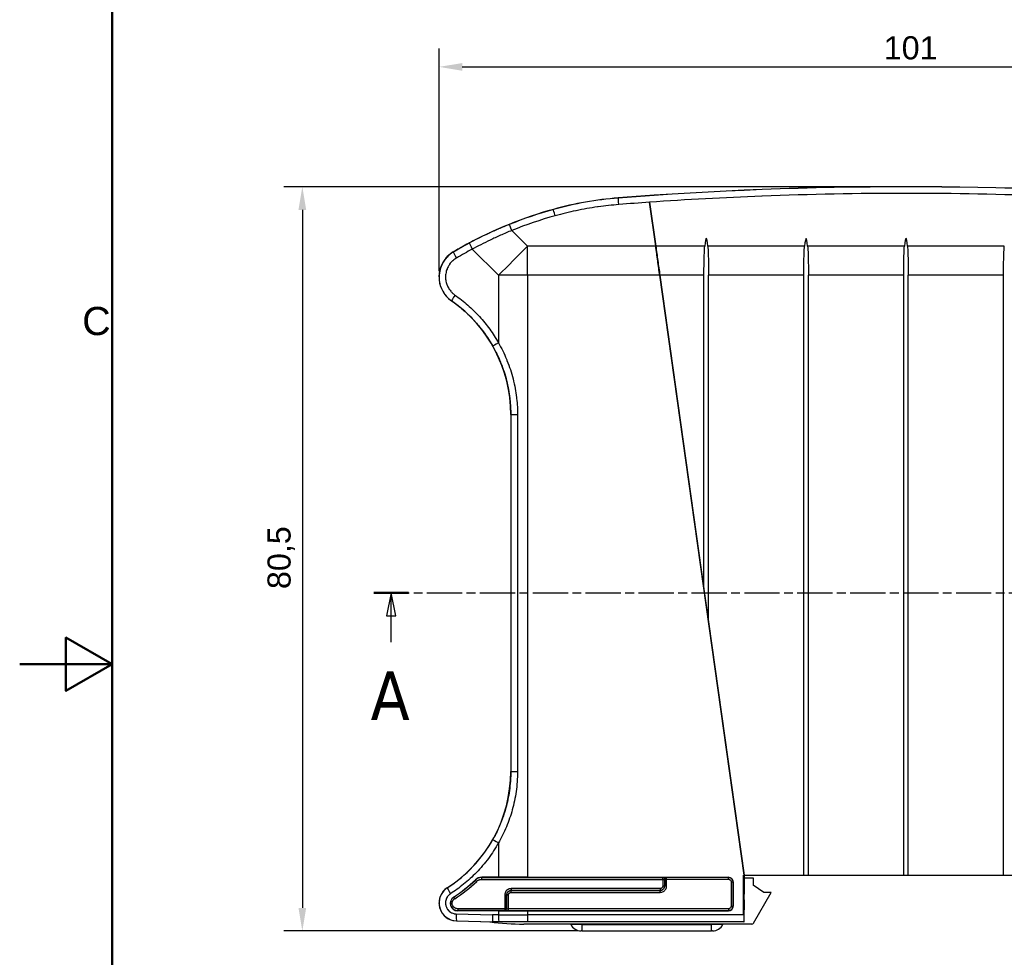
# Model space of a CAD drawing. Header units: millimetres. Extents: x 0 to 420, y 0 to 297.
# Tile 3 of 13: x 0 to 106, y 117 to 218. Entities that reach past the tile are written whole.
import ezdxf

# ---------------------------------------------------------------- set-up
doc = ezdxf.new("R2010")
doc.units = ezdxf.units.MM
doc.linetypes.add('CHAIN', pattern=[0.3543, 0.2362, -0.0295, 0.0591, -0.0295])
doc.linetypes.add('LONG_DASH_DOTTED', pattern=[0.3001, 0.2362, -0.0295, 0.0049, -0.0295])
doc.layers.get('0').update_dxf_attribs({"lineweight": 25})
for name, color, linetype, lineweight in [('Bordo_0', 7, 'Continuous', 50), ('Bordo_2', 7, 'Continuous', 50), ('Quote(ISO)', 7, 'Continuous', 25), ('Spigoli tangenti visibili(ISO)', 7, 'Continuous', 25)]:
    doc.layers.add(name, color=color, linetype=linetype, lineweight=lineweight)
doc.layers.add('Linee di vista in sezione(ISO)', color=98, linetype='LONG_DASH_DOTTED', lineweight=25, true_color=0x004000)
doc.layers.add('Spigoli visibili(ISO)', color=176, linetype='Continuous', lineweight=25, true_color=0x000080)
doc.styles.add('Bordo_1', font='arial.ttf')
doc.styles.add('Etichetta testo (ISO)', font='tahoma.ttf')
doc.styles.add('Federico-Quote', font='arial.ttf')
doc.dimstyles.new('X.XXX', dxfattribs={"dimtxt": 2.5, "dimasz": 2.5, "dimexe": 2, "dimexo": 0.5, "dimgap": 0.762, "dimtad": 1, "dimdec": 1, "dimrnd": 1e-08, "dimtxsty": 'Federico-Quote', "dimcen": 0.09, "dimdle": 10, "dimclrd": 7, "dimclre": 7, "dimclrt": 7, "dimazin": 2, "dimtfac": 1, "dimtmove": 0, "dimatfit": 3, "dimfxl": 1, "dimtolj": 1, "dimlwd": 25, "dimlwe": 25, "dimarcsym": 0})

# ---------------------------------------------------------------- blocks, each defined once
blk = doc.blocks.new('Bordi Bordo di default')
at = {"layer": 'Bordo_0', "flags": 128}
for points in [[(10, 10), (10, 287), (410, 287), (410, 10), (10, 10)], [(0, 148.5), (10, 148.5), (5, 151.39), (5, 145.61), (10, 148.5)]]:
    blk.add_lwpolyline(points, dxfattribs=at)
at = {"layer": 'Bordo_2', "insert": (6.76, 184.05), "char_height": 3.05, "attachment_point": 7, "style": 'Bordo_1'}
blk.add_mtext('C', dxfattribs=at)
blk = doc.blocks.new('SezioneConv2d0')
at = {"layer": 'Linee di vista in sezione(ISO)', "linetype": 'CHAIN', "ltscale": 16.152435}
blk.add_line((38.32, 156.22), (156.5, 156.22), dxfattribs=at)
at = {"layer": 'Linee di vista in sezione(ISO)', "linetype": 'Continuous', "lineweight": 50}
blk.add_line((38.32, 156.22), (42.05, 156.22), dxfattribs=at)
at = {"layer": 'Linee di vista in sezione(ISO)', "linetype": 'Continuous'}
for p, q in [((40.18, 156.22), (39.68, 153.72)), ((40.18, 153.72), (40.18, 156.22)), ((40.68, 153.72), (40.18, 156.22)), ((39.68, 153.72), (40.68, 153.72)), ((40.18, 150.88), (40.18, 153.72))]:
    blk.add_line(p, q, dxfattribs=at)
at = {"layer": 'Linee di vista in sezione(ISO)', "linetype": 'Continuous', "flags": 128}
blk.add_lwpolyline([(40.68, 153.72), (40.18, 156.22), (39.68, 153.72), (40.68, 153.72)], dxfattribs=at)
at = {"layer": 'Linee di vista in sezione(ISO)'}
blk.add_solid([(40.68, 153.72), (40.18, 156.22), (39.68, 153.72), (40.68, 153.72)], dxfattribs=at)
at = {"layer": 'Linee di vista in sezione(ISO)', "insert": (37.95, 142.47), "char_height": 5.25, "attachment_point": 7, "style": 'Etichetta testo (ISO)'}
blk.add_mtext('A', dxfattribs=at)
blk = doc.blocks.new('*D8')
at = {"layer": 'Defpoints', "color": 0, "linetype": 'Continuous', "transparency": 16777216}
for p in [(95.86, 200.13), (30.57, 119.66), (60.83, 119.66)]:
    blk.add_point(p, dxfattribs=at)
at = {"layer": 'Quote(ISO)', "color": 7, "linetype": 'Continuous', "lineweight": 25, "transparency": 16777216}
for p, q in [((95.36, 200.13), (28.57, 200.13)), ((30.57, 197.63), (30.57, 122.16)), ((60.33, 119.66), (28.57, 119.66))]:
    blk.add_line(p, q, dxfattribs=at)
at = {"layer": 'Quote(ISO)', "color": 7, "linetype": 'Continuous', "transparency": 16777216}
for points in [[(30.15, 197.63), (30.99, 197.63), (30.57, 200.13)], [(30.15, 122.16), (30.99, 122.16), (30.57, 119.66)]]:
    blk.add_solid(points, dxfattribs=at)
at = {"layer": 'Quote(ISO)', "color": 7, "linetype": 'Continuous', "lineweight": 25, "transparency": 16777216, "insert": (26.8, 156.63), "char_height": 2.5, "attachment_point": 1, "rotation": 90, "style": 'Federico-Quote'}
blk.add_mtext('\\A1;80,5', dxfattribs=at)
blk = doc.blocks.new('*D9')
at = {"layer": 'Defpoints', "color": 0, "linetype": 'Continuous', "transparency": 16777216}
for p in [(146.35, 213.1), (45.36, 190.5), (146.35, 190.49)]:
    blk.add_point(p, dxfattribs=at)
at = {"layer": 'Quote(ISO)', "color": 7, "linetype": 'Continuous', "lineweight": 25, "transparency": 16777216}
for p, q in [((45.36, 191), (45.36, 215.1)), ((146.35, 190.99), (146.35, 215.1)), ((47.86, 213.1), (143.85, 213.1))]:
    blk.add_line(p, q, dxfattribs=at)
at = {"layer": 'Quote(ISO)', "color": 7, "linetype": 'Continuous', "transparency": 16777216}
for points in [[(47.86, 213.51), (47.86, 212.68), (45.36, 213.1)], [(143.85, 213.51), (143.85, 212.68), (146.35, 213.1)]]:
    blk.add_solid(points, dxfattribs=at)
at = {"layer": 'Quote(ISO)', "color": 7, "linetype": 'Continuous', "lineweight": 25, "transparency": 16777216, "insert": (93.45, 216.41), "char_height": 2.5, "attachment_point": 1, "style": 'Federico-Quote'}
blk.add_mtext('\\A1;101', dxfattribs=at)

msp = doc.modelspace()

# ---------------------------------------------------------------- linework, layer by layer
at = {"layer": 'Spigoli tangenti visibili(ISO)'}
for p, q in [((64.74, 198.91), (64.74, 198.93)), ((57.72, 197.68), (57.72, 197.69)), ((53.24, 195.41), (54.93, 193.71)), ((46.9, 193.08), (46.9, 193.08)), ((48.95, 193.39), (51.78, 190.56)), ((68.79, 193.71), (54.93, 193.71)), ((54.93, 190.56), (54.93, 193.71)), ((74.09, 193.71), (68.8, 193.71)), ((84.89, 193.71), (74.42, 193.71)), ((95.69, 193.71), (85.22, 193.71)), ((106.49, 193.71), (96.02, 193.71)), ((54.93, 190.56), (51.78, 190.56)), ((51.78, 190.56), (51.78, 183.25)), ((69.23, 190.56), (54.93, 190.56)), ((54.93, 190.56), (54.93, 125.46)), ((69.23, 190.56), (69.24, 190.56)), ((69.23, 190.56), (69.23, 190.56)), ((74.01, 190.56), (69.24, 190.56)), ((84.81, 190.56), (74.51, 190.56)), ((95.61, 190.56), (85.31, 190.56)), ((106.41, 190.56), (96.11, 190.56)), ((46.7, 187.81), (46.7, 187.81)), ((53.11, 175.51), (53.85, 175.51)), ((53.11, 175.51), (53.11, 136.92)), ((53.11, 175.51), (53.11, 175.51)), ((53.85, 175.51), (53.85, 136.92)), ((53.11, 136.92), (53.11, 136.92)), ((53.11, 136.92), (53.85, 136.92)), ((51.78, 129.18), (51.78, 125.46)), ((49.28, 125.18), (49.28, 125.17)), ((49.42, 125.02), (49.28, 125.17)), ((49.97, 125.46), (49.97, 125.44)), ((49.97, 125.44), (69.56, 125.44)), ((49.97, 125.24), (49.97, 125.44)), ((49.97, 125.24), (69.56, 125.24)), ((69.56, 125.44), (69.56, 125.45)), ((69.56, 125.24), (69.56, 125.44)), ((69.56, 125.24), (69.56, 124.54)), ((69.56, 125.24), (69.76, 125.24)), ((69.76, 125.24), (69.76, 125.25)), ((69.76, 124.53), (69.76, 125.25)), ((69.76, 125.24), (69.76, 124.54)), ((69.96, 125.46), (76.65, 125.46)), ((69.96, 125.26), (69.96, 125.46)), ((69.96, 124.53), (69.96, 125.26)), ((69.96, 125.26), (76.65, 125.26)), ((76.66, 125.46), (76.65, 125.46)), ((76.65, 125.26), (76.65, 125.46)), ((76.95, 124.96), (76.95, 122.35)), ((76.95, 124.96), (77.15, 124.96)), ((77.16, 124.97), (77.15, 124.96)), ((77.15, 124.96), (77.15, 122.35)), ((46.25, 124.32), (46.25, 124.32)), ((52.46, 123.54), (52.46, 122.06)), ((52.46, 123.54), (52.66, 123.54)), ((52.66, 123.54), (52.66, 122.06)), ((52.66, 123.54), (52.66, 123.53)), ((52.66, 122.06), (52.66, 123.53)), ((52.86, 123.53), (52.66, 123.53)), ((52.86, 122.05), (52.86, 123.53)), ((69.26, 124.24), (53.16, 124.24)), ((53.16, 124.24), (53.16, 124.04)), ((69.26, 124.04), (53.16, 124.04)), ((53.16, 124.04), (53.16, 124.03)), ((53.16, 124.03), (69.26, 124.03)), ((53.16, 123.83), (53.16, 124.03)), ((53.16, 123.83), (69.26, 123.83)), ((69.26, 124.24), (69.26, 124.04)), ((69.26, 124.03), (69.26, 124.04)), ((69.26, 123.83), (69.26, 124.03)), ((69.56, 124.54), (69.76, 124.54)), ((69.76, 124.53), (69.76, 124.54)), ((69.96, 124.53), (69.76, 124.53)), ((46.93, 123.33), (46.94, 123.32)), ((47.05, 123.15), (46.94, 123.32)), ((47.22, 121.5), (51.13, 121.4)), ((52.46, 122.06), (47.37, 122.06)), ((47.37, 122.06), (47.37, 121.86)), ((52.46, 121.86), (47.37, 121.86)), ((47.37, 121.85), (47.37, 121.86)), ((51.78, 121.84), (51.78, 121.4)), ((52.46, 122.06), (52.46, 121.86)), ((52.46, 122.06), (52.66, 122.06)), ((52.46, 121.86), (52.46, 121.86)), ((52.66, 122.06), (52.66, 122.06)), ((76.65, 122.05), (52.86, 122.05)), ((76.65, 121.85), (52.86, 121.85)), ((54.93, 121.84), (54.93, 121.4)), ((76.65, 122.05), (76.65, 121.85)), ((76.66, 121.84), (76.65, 121.85)), ((76.95, 122.35), (77.15, 122.35)), ((77.16, 122.34), (77.15, 122.35)), ((47.25, 120.75), (51.17, 120.65)), ((47.25, 120.75), (47.25, 120.74)), ((47.25, 120.74), (51.17, 120.64)), ((47.25, 120.74), (47.25, 120.74)), ((51.78, 121.4), (51.13, 121.4)), ((51.83, 120.65), (51.17, 120.65)), ((51.78, 121.4), (54.93, 121.4)), ((78.3, 121.4), (54.93, 121.4)), ((54.93, 121.4), (54.93, 120.65)), ((78.33, 120.65), (54.93, 120.65)), ((60.83, 120.35), (59.61, 120.35)), ((60.83, 120.35), (60.83, 120.41)), ((60.83, 120.35), (74.83, 120.35)), ((60.83, 119.66), (60.83, 120.35)), ((74.83, 120.41), (74.83, 120.35)), ((76.05, 120.35), (74.83, 120.35)), ((74.83, 119.66), (74.83, 120.35))]:
    msp.add_line(p, q, dxfattribs=at)
for centre, radius, start, end in [((38.11, 136.92), 16.22, 302.9862, 313.5657), ((38.11, 136.92), 16.42, 302.9862, 313.5657), ((47.3, 122.69), 1.95, 122.8651, 268.5), ((47.37, 122.65), 0.791, 122.9862, 270)]:
    msp.add_arc(centre, radius, start, end, dxfattribs=at)
for centre, major_axis, ratio, start_param, end_param in [((95.86, -198.09), (-398.99, 0), 0.99806, 4.634329, 4.790449), ((67.62, 162.19), (-36.9, 0), 0.99813, 4.790447, 4.983885), ((64.8, 198.17), (-0.058, 0.748), 0.004864, 4.774619, 6.274459), ((69.76, 154.5), (-44.9, 0), 0.998117, 4.983888, 5.096087), ((57.92, 196.95), (-0.201, 0.723), 0.016729, 4.772527, 6.274457), ((53.24, 195.36), (-0.28, 0.696), 0.023353, 4.770279, 6.274456), ((69.76, 154.55), (-44.15, 0), 0.998053, 4.983905, 5.096112), ((69.72, 154.22), (0, -45.08), 0.998117, 3.628828, 3.67331), ((49, 193.39), (-0.352, 0.662), 0.05512, 0.00874, 1.541544), ((47.28, 192.43), (-0.381, 0.646), 0.053767, 0.008738, 1.539091), ((69.67, 154.22), (0, -44.33), 0.998053, 3.628806, 3.673287), ((54.93, 190.56), (-35.71, -35.71), 0.044151, 4.668267, 4.756511), ((68.79, 193.71), (-0.0049, -0.00069), 0.062381, 0, 1.570796), ((68.79, 193.71), (-0.0049, -0.00069), 0.062381, 1.570796, 3.131733), ((47.13, 188.42), (-0.429, -0.615), 0.051183, 4.748094, 6.274447), ((51.83, 183.25), (-0.653, -0.369), 0.030706, 4.766724, 6.274455), ((38.11, 136.92), (-10.92, -10.28), 0.999999, 1.388901, 1.872735), ((51.83, 129.18), (-0.653, 0.369), 0.030705, 0.008732, 1.516462), ((49.97, 124.44), (0.929, 0.371), 0.999993, 1.190635, 1.950958), ((69.56, 125.25), (-0.141, 0.141), 0.999695, 3.927166, 5.497663), ((69.56, 125.24), (0.141, -0.141), 0.999695, 0.78555, 2.356042), ((69.96, 125.25), (0.2, 0), 0.034909, 1.571278, 3.124107), ((47.3, 122.69), (-0.59, 1.85), 0.99999, 0.266096, 2.808493), ((46.65, 123.69), (-0.407, 0.63), 0.05244, 0.008737, 1.536928), ((69.26, 124.53), (0.353, 0.353), 0.999951, 3.926721, 5.498057), ((47.27, 121.5), (-0.019, -0.75), 0.062358, 4.713988, 6.274442), ((52.46, 122.06), (-0.141, -0.141), 0.999695, 0.78555, 2.356042), ((52.46, 122.06), (-0.141, -0.141), 0.999695, 0.78555, 2.356042), ((52.86, 122.06), (-0.2, 0), 0.034887, 0.017142, 1.570499), ((52.86, 122.05), (0, -0.2), 0.00001, 0.017401, 1.570796), ((51.83, 121.4), (0, -0.75), 0.062378, 4.712355, 6.274442), ((54.93, 120.21), (-49.75, 0), 0.008727, 4.712389, 4.77481)]:
    msp.add_ellipse(centre, major_axis=major_axis, ratio=ratio, start_param=start_param, end_param=end_param, dxfattribs=at)
for points, knots in [([(123.58, 198.46), (119.56, 198.74), (115.54, 198.96), (111.52, 199.12), (111.48, 199.12), (111.44, 199.12), (111.4, 199.12), (106.23, 199.32), (101.06, 199.42), (95.89, 199.42), (95.88, 199.42), (95.87, 199.42), (95.86, 199.42), (90.67, 199.42), (85.49, 199.32), (80.31, 199.12), (80.29, 199.12), (80.27, 199.12), (80.25, 199.12), (76.21, 198.96), (72.17, 198.74), (68.13, 198.46)], [0.0536852, 0.0536852, 0.0536852, 0.0536852, 0.247988, 0.247988, 0.247988, 0.25, 0.25, 0.25, 0.4994813, 0.4994813, 0.4994813, 0.5, 0.5, 0.5, 0.75, 0.75, 0.75, 0.7509743, 0.7509743, 0.7509743, 0.9463192, 0.9463192, 0.9463192, 0.9463192]), ([(64.8, 198.21), (64.06, 198.15), (63.31, 198.07), (62.58, 197.97), (62.54, 197.97), (62.51, 197.96), (62.48, 197.96), (61.71, 197.85), (60.95, 197.71), (60.19, 197.55), (60.18, 197.55), (60.17, 197.55), (60.16, 197.55), (59.41, 197.39), (58.66, 197.21), (57.92, 197)], [0, 0, 0, 0, 0.320135, 0.320135, 0.320135, 0.333333, 0.333333, 0.333333, 0.666667, 0.666667, 0.666667, 0.670816, 0.670816, 0.670816, 1, 1, 1, 1]), ([(52.96, 196.06), (52.55, 195.9), (52.16, 195.73), (51.79, 195.57), (51.76, 195.56), (51.74, 195.55), (51.72, 195.54), (51.33, 195.37), (50.95, 195.2), (50.59, 195.03), (50.59, 195.03), (50.58, 195.02), (50.58, 195.02), (50.22, 194.86), (49.89, 194.69), (49.57, 194.53), (49.54, 194.52), (49.51, 194.5), (49.49, 194.49), (49.19, 194.34), (48.91, 194.2), (48.65, 194.06)], [0, 0, 0, 0, 0.236279, 0.236279, 0.236279, 0.25, 0.25, 0.25, 0.5, 0.5, 0.5, 0.503999, 0.503999, 0.503999, 0.75, 0.75, 0.75, 0.771718, 0.771718, 0.771718, 1, 1, 1, 1]), ([(53.24, 195.41), (52.81, 195.24), (52.4, 195.06), (52.01, 194.89), (51.62, 194.71), (51.24, 194.54), (50.89, 194.37), (50.53, 194.2), (50.19, 194.04), (49.87, 193.87), (49.55, 193.71), (49.24, 193.55), (48.95, 193.39)], [0, 0, 0, 0, 0.25, 0.25, 0.25, 0.5, 0.5, 0.5, 0.75, 0.75, 0.75, 1, 1, 1, 1]), ([(46.9, 193.08), (46.7, 192.96), (46.33, 192.68), (45.87, 192.15), (45.55, 191.52), (45.37, 190.85), (45.34, 190.15), (45.47, 189.46), (45.75, 188.82), (46.16, 188.25), (46.51, 187.94), (46.7, 187.81)], [0, 0, 0, 0, 0.1111111, 0.2222222, 0.3333333, 0.4444444, 0.5555556, 0.6666667, 0.7777778, 0.8888889, 0.9999897, 0.9999897, 0.9999897, 0.9999897]), ([(47.23, 192.43), (47.11, 192.36), (46.99, 192.27), (46.88, 192.17), (46.85, 192.15), (46.83, 192.13), (46.81, 192.12), (46.7, 192.01), (46.59, 191.89), (46.5, 191.76), (46.49, 191.74), (46.48, 191.73), (46.47, 191.71), (46.37, 191.57), (46.3, 191.42), (46.23, 191.26), (46.23, 191.26), (46.23, 191.25), (46.22, 191.24), (46.16, 191.08), (46.11, 190.91), (46.09, 190.73), (46.06, 190.56), (46.05, 190.38), (46.07, 190.2), (46.07, 190.19), (46.07, 190.18), (46.07, 190.16), (46.09, 190), (46.12, 189.84), (46.16, 189.68), (46.17, 189.66), (46.18, 189.64), (46.19, 189.62), (46.23, 189.47), (46.3, 189.33), (46.37, 189.2), (46.39, 189.17), (46.41, 189.14), (46.43, 189.11), (46.5, 188.99), (46.59, 188.88), (46.68, 188.77), (46.71, 188.74), (46.75, 188.71), (46.78, 188.67), (46.87, 188.58), (46.97, 188.5), (47.08, 188.42)], [0, 0, 0, 0, 0.093397, 0.093397, 0.093397, 0.111111, 0.111111, 0.111111, 0.211151, 0.211151, 0.211151, 0.222222, 0.222222, 0.222222, 0.32872, 0.32872, 0.32872, 0.333333, 0.333333, 0.333333, 0.444444, 0.444444, 0.444444, 0.555556, 0.555556, 0.555556, 0.563874, 0.563874, 0.563874, 0.666667, 0.666667, 0.666667, 0.681482, 0.681482, 0.681482, 0.777778, 0.777778, 0.777778, 0.799051, 0.799051, 0.799051, 0.888889, 0.888889, 0.888889, 0.916946, 0.916946, 0.916946, 1, 1, 1, 1]), ([(46.7, 187.81), (47.15, 187.5), (47.58, 187.16), (47.99, 186.8), (48, 186.79), (48.01, 186.78), (48.02, 186.77), (48.44, 186.4), (48.84, 186.01), (49.21, 185.6), (49.23, 185.58), (49.25, 185.56), (49.27, 185.54), (49.62, 185.14), (49.96, 184.72), (50.27, 184.29), (50.31, 184.24), (50.35, 184.18), (50.39, 184.13), (50.67, 183.73), (50.93, 183.31), (51.18, 182.88)], [0, 0, 0, 0, 0.244645, 0.244645, 0.244645, 0.25, 0.25, 0.25, 0.5, 0.5, 0.5, 0.512236, 0.512236, 0.512236, 0.75, 0.75, 0.75, 0.779841, 0.779841, 0.779841, 1, 1, 1, 1]), ([(47.08, 188.42), (47.56, 188.09), (48.48, 187.36), (49.75, 186.12), (50.86, 184.75), (51.49, 183.76), (51.78, 183.25)], [0, 0, 0, 0, 0.25, 0.5, 0.75, 1, 1, 1, 1]), ([(51.78, 183.25), (52.11, 182.68), (52.4, 182.1), (52.65, 181.49), (52.67, 181.45), (52.69, 181.4), (52.7, 181.35), (52.97, 180.7), (53.19, 180.02), (53.36, 179.35), (53.54, 178.67), (53.66, 177.99), (53.74, 177.35), (53.74, 177.31), (53.75, 177.27), (53.75, 177.23), (53.82, 176.63), (53.85, 176.06), (53.85, 175.51)], [0, 0, 0, 0, 0.232378, 0.232378, 0.232378, 0.25, 0.25, 0.25, 0.499128, 0.499128, 0.499128, 0.75, 0.75, 0.75, 0.765858, 0.765858, 0.765858, 1, 1, 1, 1]), ([(51.18, 182.88), (51.48, 182.34), (51.75, 181.78), (51.99, 181.21), (52.01, 181.16), (52.02, 181.12), (52.04, 181.07), (52.29, 180.45), (52.5, 179.81), (52.66, 179.17), (52.82, 178.52), (52.94, 177.88), (53.01, 177.26), (53.01, 177.22), (53.02, 177.19), (53.02, 177.15), (53.09, 176.58), (53.11, 176.03), (53.11, 175.51)], [0, 0, 0, 0, 0.2322646, 0.2322646, 0.2322646, 0.25, 0.25, 0.25, 0.4991238, 0.4991238, 0.4991238, 0.75, 0.75, 0.75, 0.7659608, 0.7659608, 0.7659608, 1, 1, 1, 1]), ([(53.11, 136.92), (53.11, 136.58), (53.1, 136.25), (53.08, 135.92), (53.08, 135.9), (53.07, 135.87), (53.07, 135.84), (53.05, 135.5), (53.01, 135.17), (52.97, 134.85), (52.97, 134.85), (52.97, 134.84), (52.97, 134.83), (52.92, 134.5), (52.86, 134.19), (52.8, 133.88), (52.8, 133.87), (52.8, 133.86), (52.79, 133.85), (52.73, 133.55), (52.66, 133.25), (52.58, 132.97), (52.57, 132.94), (52.57, 132.91), (52.56, 132.88), (52.48, 132.61), (52.4, 132.35), (52.31, 132.08), (52.29, 132.04), (52.28, 131.99), (52.26, 131.95), (52.18, 131.7), (52.08, 131.45), (51.98, 131.2), (51.96, 131.14), (51.93, 131.09), (51.91, 131.03), (51.81, 130.8), (51.7, 130.57), (51.59, 130.35), (51.56, 130.27), (51.52, 130.2), (51.49, 130.13), (51.39, 129.93), (51.28, 129.74), (51.18, 129.55)], [0, 0, 0, 0, 0.114996, 0.114996, 0.114996, 0.125, 0.125, 0.125, 0.247112, 0.247112, 0.247112, 0.25, 0.25, 0.25, 0.375, 0.375, 0.375, 0.379261, 0.379261, 0.379261, 0.5, 0.5, 0.5, 0.511409, 0.511409, 0.511409, 0.625, 0.625, 0.625, 0.643492, 0.643492, 0.643492, 0.75, 0.75, 0.75, 0.775427, 0.775427, 0.775427, 0.875, 0.875, 0.875, 0.907886, 0.907886, 0.907886, 1, 1, 1, 1]), ([(53.85, 136.92), (53.85, 136.53), (53.83, 136.15), (53.8, 135.79), (53.78, 135.42), (53.74, 135.07), (53.69, 134.73), (53.64, 134.38), (53.58, 134.05), (53.51, 133.73), (53.44, 133.4), (53.37, 133.08), (53.28, 132.77), (53.19, 132.45), (53.1, 132.15), (52.99, 131.84), (52.88, 131.53), (52.77, 131.22), (52.64, 130.92), (52.51, 130.61), (52.37, 130.31), (52.23, 130.02), (52.08, 129.73), (51.94, 129.45), (51.78, 129.18)], [0, 0, 0, 0, 0.125, 0.125, 0.125, 0.25, 0.25, 0.25, 0.375, 0.375, 0.375, 0.5, 0.5, 0.5, 0.625, 0.625, 0.625, 0.75, 0.75, 0.75, 0.875, 0.875, 0.875, 1, 1, 1, 1]), ([(51.78, 129.18), (51.45, 128.6), (50.73, 127.49), (49.43, 125.95), (48, 124.66), (47.07, 123.99), (46.61, 123.69)], [0, 0, 0, 0, 0.25, 0.5, 0.75, 1, 1, 1, 1]), ([(49.42, 125.02), (49.44, 125.04), (49.46, 125.06), (49.48, 125.08), (49.49, 125.08), (49.5, 125.09), (49.51, 125.1), (49.53, 125.11), (49.56, 125.13), (49.58, 125.14), (49.59, 125.15), (49.6, 125.15), (49.61, 125.16), (49.64, 125.17), (49.67, 125.18), (49.7, 125.2), (49.71, 125.2), (49.72, 125.2), (49.73, 125.21), (49.76, 125.22), (49.79, 125.22), (49.82, 125.23), (49.83, 125.23), (49.84, 125.23), (49.86, 125.24), (49.88, 125.24), (49.91, 125.24), (49.94, 125.24), (49.95, 125.24), (49.96, 125.24), (49.97, 125.24)], [0, 0, 0, 0, 0.141968, 0.141968, 0.141968, 0.2, 0.2, 0.2, 0.342911, 0.342911, 0.342911, 0.4, 0.4, 0.4, 0.543228, 0.543228, 0.543228, 0.6, 0.6, 0.6, 0.743413, 0.743413, 0.743413, 0.8, 0.8, 0.8, 0.944735, 0.944735, 0.944735, 1, 1, 1, 1]), ([(76.65, 125.26), (76.65, 125.26), (76.65, 125.26), (76.65, 125.26), (76.68, 125.26), (76.71, 125.25), (76.74, 125.24), (76.74, 125.24), (76.75, 125.24), (76.75, 125.24), (76.78, 125.23), (76.8, 125.22), (76.82, 125.2), (76.83, 125.2), (76.83, 125.19), (76.84, 125.19), (76.86, 125.17), (76.87, 125.15), (76.89, 125.13), (76.89, 125.13), (76.9, 125.12), (76.9, 125.11), (76.91, 125.09), (76.92, 125.07), (76.93, 125.05), (76.93, 125.04), (76.94, 125.03), (76.94, 125.02), (76.94, 125), (76.95, 124.98), (76.95, 124.96)], [0, 0, 0, 0, 0.014355, 0.014355, 0.014355, 0.2, 0.2, 0.2, 0.2254477, 0.2254477, 0.2254477, 0.4, 0.4, 0.4, 0.4357862, 0.4357862, 0.4357862, 0.6, 0.6, 0.6, 0.6462782, 0.6462782, 0.6462782, 0.8, 0.8, 0.8, 0.8575969, 0.8575969, 0.8575969, 1, 1, 1, 1]), ([(46.61, 123.69), (46.56, 123.66), (46.52, 123.63), (46.48, 123.59), (46.45, 123.57), (46.42, 123.54), (46.4, 123.52), (46.35, 123.47), (46.31, 123.42), (46.28, 123.37), (46.26, 123.35), (46.24, 123.32), (46.23, 123.3), (46.19, 123.24), (46.16, 123.18), (46.14, 123.11), (46.13, 123.09), (46.12, 123.07), (46.12, 123.05), (46.09, 122.97), (46.08, 122.9), (46.07, 122.83), (46.07, 122.81), (46.07, 122.79), (46.06, 122.78), (46.06, 122.69), (46.06, 122.61), (46.07, 122.53), (46.07, 122.52), (46.07, 122.51), (46.08, 122.5), (46.09, 122.41), (46.11, 122.33), (46.15, 122.24), (46.18, 122.16), (46.23, 122.07), (46.28, 121.99), (46.29, 121.99), (46.29, 121.99), (46.29, 121.99), (46.34, 121.91), (46.4, 121.85), (46.47, 121.79), (46.48, 121.78), (46.48, 121.78), (46.49, 121.77), (46.56, 121.72), (46.62, 121.67), (46.7, 121.63), (46.71, 121.63), (46.73, 121.62), (46.74, 121.61), (46.81, 121.58), (46.88, 121.55), (46.95, 121.53), (46.98, 121.53), (47, 121.52), (47.02, 121.52), (47.09, 121.51), (47.16, 121.5), (47.22, 121.5)], [0, 0, 0, 0, 0.053561, 0.053561, 0.053561, 0.090909, 0.090909, 0.090909, 0.151681, 0.151681, 0.151681, 0.181818, 0.181818, 0.181818, 0.249312, 0.249312, 0.249312, 0.272727, 0.272727, 0.272727, 0.347019, 0.347019, 0.347019, 0.363636, 0.363636, 0.363636, 0.444689, 0.444689, 0.444689, 0.454545, 0.454545, 0.454545, 0.542335, 0.542335, 0.542335, 0.636364, 0.636364, 0.636364, 0.639958, 0.639958, 0.639958, 0.727273, 0.727273, 0.727273, 0.737611, 0.737611, 0.737611, 0.818182, 0.818182, 0.818182, 0.835243, 0.835243, 0.835243, 0.909091, 0.909091, 0.909091, 0.933186, 0.933186, 0.933186, 1, 1, 1, 1]), ([(53.16, 124.04), (53.16, 124.04), (53.15, 124.04), (53.15, 124.04), (53.1, 124.04), (53.05, 124.03), (53, 124.01), (53, 124.01), (52.99, 124.01), (52.99, 124.01), (52.94, 123.99), (52.9, 123.97), (52.87, 123.94), (52.86, 123.94), (52.85, 123.93), (52.84, 123.92), (52.81, 123.9), (52.78, 123.87), (52.75, 123.83), (52.75, 123.82), (52.74, 123.81), (52.73, 123.8), (52.71, 123.77), (52.7, 123.73), (52.68, 123.69), (52.68, 123.68), (52.67, 123.66), (52.67, 123.65), (52.66, 123.61), (52.66, 123.57), (52.66, 123.54)], [0, 0, 0, 0, 0.0149083, 0.0149083, 0.0149083, 0.2, 0.2, 0.2, 0.2259096, 0.2259096, 0.2259096, 0.4, 0.4, 0.4, 0.4368279, 0.4368279, 0.4368279, 0.6, 0.6, 0.6, 0.6478573, 0.6478573, 0.6478573, 0.8, 0.8, 0.8, 0.8586662, 0.8586662, 0.8586662, 1, 1, 1, 1]), ([(52.86, 123.53), (52.86, 123.54), (52.86, 123.55), (52.87, 123.55), (52.87, 123.58), (52.87, 123.6), (52.88, 123.62), (52.88, 123.64), (52.89, 123.65), (52.89, 123.66), (52.9, 123.68), (52.91, 123.69), (52.92, 123.71), (52.93, 123.72), (52.94, 123.73), (52.95, 123.75), (52.97, 123.76), (52.98, 123.77), (52.99, 123.77), (53.01, 123.79), (53.03, 123.8), (53.05, 123.81), (53.05, 123.81), (53.06, 123.81), (53.07, 123.82), (53.1, 123.83), (53.12, 123.83), (53.15, 123.83), (53.16, 123.83), (53.16, 123.83), (53.16, 123.83)], [0.0000002, 0.0000002, 0.0000002, 0.0000002, 0.0431521, 0.0431521, 0.0431521, 0.2, 0.2, 0.2, 0.2767656, 0.2767656, 0.2767656, 0.4, 0.4, 0.4, 0.5087673, 0.5087673, 0.5087673, 0.6, 0.6, 0.6, 0.7407199, 0.7407199, 0.7407199, 0.8, 0.8, 0.8, 0.9736887, 0.9736887, 0.9736887, 1, 1, 1, 1]), ([(69.56, 124.54), (69.56, 124.53), (69.56, 124.53), (69.56, 124.53), (69.56, 124.5), (69.55, 124.47), (69.54, 124.44), (69.54, 124.44), (69.54, 124.44), (69.54, 124.43), (69.53, 124.41), (69.52, 124.38), (69.5, 124.36), (69.5, 124.36), (69.5, 124.35), (69.49, 124.35), (69.48, 124.33), (69.46, 124.31), (69.44, 124.29), (69.43, 124.29), (69.42, 124.29), (69.42, 124.28), (69.4, 124.27), (69.37, 124.26), (69.35, 124.25), (69.34, 124.25), (69.33, 124.25), (69.33, 124.24), (69.3, 124.24), (69.28, 124.24), (69.26, 124.24)], [0, 0, 0, 0, 0.014355, 0.014355, 0.014355, 0.2, 0.2, 0.2, 0.2254477, 0.2254477, 0.2254477, 0.4, 0.4, 0.4, 0.4357862, 0.4357862, 0.4357862, 0.6, 0.6, 0.6, 0.6462782, 0.6462782, 0.6462782, 0.8, 0.8, 0.8, 0.8575969, 0.8575969, 0.8575969, 1, 1, 1, 1]), ([(47.37, 122.06), (47.35, 122.06), (47.32, 122.06), (47.3, 122.07), (47.27, 122.07), (47.23, 122.08), (47.2, 122.09), (47.18, 122.09), (47.15, 122.1), (47.13, 122.11), (47.1, 122.12), (47.07, 122.14), (47.05, 122.15), (47.02, 122.17), (47, 122.19), (46.98, 122.21), (46.96, 122.22), (46.94, 122.24), (46.92, 122.26), (46.9, 122.29), (46.88, 122.32), (46.86, 122.34), (46.85, 122.36), (46.84, 122.38), (46.83, 122.41), (46.82, 122.44), (46.8, 122.47), (46.79, 122.51), (46.79, 122.53), (46.79, 122.55), (46.78, 122.57), (46.78, 122.61), (46.78, 122.65), (46.78, 122.69), (46.78, 122.7), (46.78, 122.72), (46.78, 122.73), (46.79, 122.78), (46.8, 122.82), (46.81, 122.86), (46.82, 122.87), (46.82, 122.88), (46.83, 122.9), (46.85, 122.94), (46.87, 122.98), (46.9, 123.02), (46.91, 123.02), (46.91, 123.03), (46.92, 123.04), (46.95, 123.08), (46.99, 123.11), (47.03, 123.14), (47.04, 123.14), (47.04, 123.15), (47.05, 123.15)], [0, 0, 0, 0, 0.042713, 0.042713, 0.042713, 0.1111111, 0.1111111, 0.1111111, 0.1617449, 0.1617449, 0.1617449, 0.2222222, 0.2222222, 0.2222222, 0.2797644, 0.2797644, 0.2797644, 0.3333333, 0.3333333, 0.3333333, 0.3979653, 0.3979653, 0.3979653, 0.4444444, 0.4444444, 0.4444444, 0.5161405, 0.5161405, 0.5161405, 0.5555556, 0.5555556, 0.5555556, 0.6342915, 0.6342915, 0.6342915, 0.6666667, 0.6666667, 0.6666667, 0.7524664, 0.7524664, 0.7524664, 0.7777778, 0.7777778, 0.7777778, 0.8704653, 0.8704653, 0.8704653, 0.8888889, 0.8888889, 0.8888889, 0.9889311, 0.9889311, 0.9889311, 1, 1, 1, 1]), ([(76.95, 122.35), (76.95, 122.35), (76.95, 122.34), (76.95, 122.34), (76.95, 122.31), (76.94, 122.28), (76.93, 122.26), (76.93, 122.25), (76.93, 122.25), (76.93, 122.25), (76.92, 122.22), (76.91, 122.2), (76.89, 122.17), (76.89, 122.17), (76.88, 122.16), (76.88, 122.16), (76.86, 122.14), (76.84, 122.12), (76.82, 122.11), (76.82, 122.1), (76.81, 122.1), (76.81, 122.09), (76.78, 122.08), (76.76, 122.07), (76.74, 122.06), (76.73, 122.06), (76.72, 122.06), (76.71, 122.06), (76.69, 122.05), (76.67, 122.05), (76.65, 122.05)], [0, 0, 0, 0, 0.014355, 0.014355, 0.014355, 0.2, 0.2, 0.2, 0.2254477, 0.2254477, 0.2254477, 0.4, 0.4, 0.4, 0.4357862, 0.4357862, 0.4357862, 0.6, 0.6, 0.6, 0.6462782, 0.6462782, 0.6462782, 0.8, 0.8, 0.8, 0.8575969, 0.8575969, 0.8575969, 1, 1, 1, 1])]:
    msp.add_open_spline(points, degree=3, knots=knots, dxfattribs=at)
for points in [[(68.12, 198.46), (67.01, 198.38), (65.91, 198.3), (64.8, 198.21)], [(69.23, 190.56), (69.09, 191.61), (68.94, 192.66), (68.79, 193.71)], [(69.56, 125.45), (69.57, 125.45), (69.58, 125.45), (69.64, 125.45), (69.73, 125.45), (69.84, 125.46), (69.92, 125.46), (69.96, 125.46)], [(76.65, 125.46), (76.7, 125.46), (76.8, 125.44), (76.95, 125.37), (77.06, 125.25), (77.13, 125.11), (77.15, 125.01), (77.15, 124.96)], [(53.16, 124.24), (53.08, 124.24), (52.94, 124.21), (52.74, 124.11), (52.58, 123.96), (52.48, 123.76), (52.46, 123.61), (52.46, 123.54)], [(52.66, 123.53), (52.66, 123.58), (52.68, 123.69), (52.75, 123.83), (52.87, 123.94), (53.01, 124.02), (53.11, 124.03), (53.16, 124.03)], [(69.76, 124.54), (69.76, 124.48), (69.74, 124.38), (69.67, 124.24), (69.56, 124.13), (69.42, 124.05), (69.31, 124.04), (69.26, 124.04)], [(69.26, 123.83), (69.33, 123.83), (69.45, 123.85), (69.62, 123.92), (69.76, 124.03), (69.88, 124.18), (69.95, 124.35), (69.96, 124.47), (69.96, 124.53)], [(52.86, 121.85), (52.82, 121.85), (52.74, 121.85), (52.63, 121.85), (52.54, 121.85), (52.48, 121.85), (52.47, 121.86), (52.46, 121.86)], [(77.15, 122.35), (77.15, 122.3), (77.13, 122.19), (77.06, 122.05), (76.95, 121.94), (76.8, 121.87), (76.7, 121.85), (76.65, 121.85)]]:
    msp.add_open_spline(points, degree=3, dxfattribs=at)
at = {"layer": 'Spigoli visibili(ISO)'}
for p, q in [((68.79, 193.71), (68.12, 198.46)), ((68.13, 198.46), (68.8, 193.71)), ((48.25, 193.84), (48.25, 193.84)), ((48.37, 193.91), (48.37, 193.92)), ((78.35, 125.68), (69.23, 190.56)), ((69.24, 190.56), (74.01, 156.64)), ((74.01, 156.64), (74.01, 190.56)), ((74.51, 153.09), (74.51, 190.56)), ((84.81, 125.68), (84.81, 190.56)), ((85.31, 125.68), (85.31, 190.56)), ((95.61, 125.68), (95.61, 190.56)), ((96.11, 125.68), (96.11, 190.56)), ((106.41, 125.68), (106.41, 190.56)), ((53.11, 175.51), (53.11, 136.92)), ((74.01, 156.61), (74.5, 153.08)), ((74.51, 153.09), (78.36, 125.68)), ((78.3, 121.4), (78.3, 125.68)), ((78.3, 125.68), (78.35, 125.68)), ((78.36, 125.67), (78.3, 125.68)), ((78.36, 125.68), (84.81, 125.68)), ((78.36, 125.67), (78.36, 123.64)), ((110.7, 125.67), (78.36, 125.67)), ((85.31, 125.68), (95.61, 125.68)), ((96.11, 125.68), (106.41, 125.68)), ((51.78, 125.46), (49.97, 125.46)), ((54.93, 125.46), (76.66, 125.46)), ((76.86, 125.41), (76.86, 125.41)), ((77.16, 122.34), (77.16, 124.97)), ((78.36, 125.41), (79.33, 125.41)), ((79.33, 125.41), (79.33, 124.61)), ((80.48, 123.81), (79.33, 124.61)), ((69.7, 124.31), (69.7, 124.31)), ((78.36, 123.04), (78.36, 123.64)), ((79.37, 120.51), (81.28, 123.81)), ((81.28, 123.81), (80.48, 123.81)), ((46.59, 122.81), (46.59, 122.81)), ((78.36, 123.04), (78.36, 121.94)), ((51.78, 121.84), (47.37, 121.85)), ((54.93, 121.84), (76.66, 121.84)), ((78.36, 120.64), (78.36, 121.94)), ((47.25, 120.74), (51.14, 120.64)), ((51.17, 120.64), (51.14, 120.64)), ((51.17, 120.65), (51.17, 120.64)), ((78.36, 120.64), (51.17, 120.64)), ((79.2, 120.41), (54.52, 120.41)), ((78.33, 120.65), (78.36, 120.64)), ((60.83, 119.66), (60.73, 119.66)), ((60.83, 119.66), (74.83, 119.66)), ((74.93, 119.66), (74.83, 119.66))]:
    msp.add_line(p, q, dxfattribs=at)
for centre, radius, start, end in [((95.86, -199.86), 400, 85.5386, 94.4614), ((67.62, 162.04), 37, 94.4614, 105.5194), ((69.76, 154.33), 45, 105.5194, 118.3789), ((69.76, 154.33), 44.99, 118.3867, 120.5396), ((69.76, 154.33), 44.99, 118.5674, 120.5382), ((69.76, 154.33), 44.99, 118.3861, 118.5674), ((48.49, 190.38), 3.14, 120.5382, 180.0044), ((48.49, 190.38), 3.14, 120.5396, 235.0602), ((38.11, 175.51), 15, 0, 55.0602), ((38.11, 136.92), 15, 302.8651, 0), ((47.3, 122.69), 1.94, 122.8621, 179.9892), ((38.11, 136.92), 15, 302.8621, 302.8651), ((47.3, 122.69), 1.95, 179.9992, 268.5), ((54.52, 148.69), 28.29, 262.5434, 270), ((59.52, 120.31), 0.1, 26.3878, 90), ((60.73, 120.91), 1.25, 206.3878, 270), ((74.93, 120.91), 1.25, 270, 333.6122), ((76.14, 120.31), 0.1, 90, 153.6122), ((79.2, 120.61), 0.2, 270, 330)]:
    msp.add_arc(centre, radius, start, end, dxfattribs=at)
for centre, major_axis, ratio, start_param, end_param in [((68.12, 198.46), (-0.005, -0.00003), 0.033339, 6.28039, 8.061892), ((68.12, 198.46), (-0.0112, -0.0858), 0.057217, 1.579823, 1.582176), ((68.12, 198.46), (-0.005, -0.00003), 0.033339, 1.778707, 3.136245), ((74.26, 190.01), (0, -4.53), 0.0625, 2.528179, 3.755007), ((85.06, 190.01), (0, -4.53), 0.0625, 2.528179, 3.755007), ((95.86, 190.01), (0, -4.53), 0.0625, 2.528179, 3.755007), ((68.79, 193.71), (-0.0049, -0.00069), 0.062381, 6.275853, 6.283185), ((78.35, 125.68), (0.005, 0), 0.008727, 3.147356, 6.279875), ((85.06, 125.69), (0.283, 0), 0.008727, 3.63155, 5.793228), ((95.86, 125.69), (0.283, 0), 0.008727, 3.63155, 5.793228), ((106.66, 125.69), (0.283, 0), 0.008727, 3.63155, 5.793228), ((38.09, 136.92), (16.22, 0), 0.999999, 5.289022, 5.473928), ((49.97, 124.46), (0.499, 0.867), 0.99888, 0.522249, 1.282884), ((54.93, 124.58), (-50.49, 0), 0.017457, 4.712389, 4.774817), ((76.66, 124.96), (0.354, 0.354), 0.999695, 5.497939, 7.068431), ((47.37, 122.65), (0.805, 0), 0.999999, 2.147429, 4.711298), ((54.93, 122.72), (-50.49, 0), 0.017457, 1.508368, 1.570796), ((76.66, 122.34), (0.354, -0.354), 0.999695, 5.497939, 7.068431), ((51.18, 121.4), (-0.009, -0.75), 0.062368, 4.713171, 6.274442), ((78.33, 121.4), (0, -0.75), 0.034921, 4.712389, 6.274459)]:
    msp.add_ellipse(centre, major_axis=major_axis, ratio=ratio, start_param=start_param, end_param=end_param, dxfattribs=at)
for points, knots in [([(68.12, 198.46), (68.12, 198.47), (68.12, 198.48), (68.12, 198.5), (68.13, 198.5), (68.13, 198.51), (68.13, 198.51), (68.13, 198.51), (68.13, 198.51), (68.13, 198.51), (68.13, 198.51), (68.13, 198.51), (68.13, 198.51), (68.13, 198.51), (68.13, 198.51), (68.13, 198.51), (68.13, 198.51), (68.13, 198.51), (68.13, 198.51), (68.13, 198.51), (68.13, 198.51), (68.13, 198.51), (68.13, 198.51), (68.13, 198.51), (68.13, 198.51), (68.13, 198.51), (68.13, 198.51), (68.13, 198.51), (68.13, 198.51), (68.13, 198.51), (68.13, 198.51), (68.13, 198.51), (68.13, 198.51), (68.13, 198.51), (68.13, 198.51), (68.13, 198.51), (68.13, 198.5), (68.13, 198.5), (68.13, 198.49), (68.13, 198.48), (68.13, 198.47), (68.13, 198.46), (68.13, 198.46), (68.13, 198.46), (68.13, 198.46), (68.13, 198.46)], [-0.008501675, -0.008501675, -0.008501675, -0.008501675, -0.007202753, -0.007202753, -0.005933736, -0.005933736, -0.005529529, -0.005529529, -0.005398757, -0.005398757, -0.00534317, -0.00534317, -0.005313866, -0.005313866, -0.005290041, -0.005290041, -0.005286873, -0.005286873, -0.005285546, -0.005285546, -0.005284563, -0.005284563, -0.005283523, -0.005283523, -0.005278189, -0.005278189, -0.005256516, -0.005256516, -0.005237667, -0.005237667, -0.005198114, -0.005198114, -0.005146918, -0.005146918, -0.005052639, -0.005052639, -0.004334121, -0.004334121, -0.003206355, -0.003206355, -0.000369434, -0.000369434, -0.000033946, -0.000033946, -0.000000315, -0.000000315, -0.000000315, -0.000000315]), ([(69.23, 190.56), (69.15, 191.09), (69.08, 191.61), (68.93, 192.66), (68.86, 193.19), (68.79, 193.71)], [0.0000583, 0.0000583, 0.0000583, 0.0000583, 0.1591584, 0.1591584, 0.3182771, 0.3182771, 0.3182771, 0.3182771]), ([(68.8, 193.71), (68.87, 193.19), (68.94, 192.67), (69.09, 191.62), (69.16, 191.09), (69.24, 190.56)], [0.000043, 0.000043, 0.000043, 0.000043, 0.1591557, 0.1591557, 0.3183147, 0.3183147, 0.3183147, 0.3183147]), ([(74.01, 190.56), (74.01, 191), (74.01, 191.48), (74.03, 192.44), (74.04, 192.92), (74.07, 193.47), (74.08, 193.59), (74.09, 193.71)], [-1.1057511, -1.1057511, -1.1057511, -1.1057511, -0.9745225, -0.9745225, -0.8432938, -0.8432938, -0.8098649, -0.8098649, -0.8098649, -0.8098649]), ([(74.42, 193.71), (74.43, 193.59), (74.44, 193.47), (74.47, 192.92), (74.49, 192.44), (74.5, 191.48), (74.51, 191), (74.51, 190.56)], [-0.66447, -0.66447, -0.66447, -0.66447, -0.631041, -0.631041, -0.4998124, -0.4998124, -0.3685837, -0.3685837, -0.3685837, -0.3685837]), ([(84.81, 190.56), (84.81, 191), (84.81, 191.48), (84.83, 192.44), (84.84, 192.92), (84.87, 193.47), (84.88, 193.59), (84.89, 193.71)], [-1.1057511, -1.1057511, -1.1057511, -1.1057511, -0.9745225, -0.9745225, -0.8432938, -0.8432938, -0.8098649, -0.8098649, -0.8098649, -0.8098649]), ([(85.22, 193.71), (85.23, 193.59), (85.24, 193.47), (85.27, 192.92), (85.29, 192.44), (85.3, 191.48), (85.31, 191), (85.31, 190.56)], [-0.66447, -0.66447, -0.66447, -0.66447, -0.631041, -0.631041, -0.4998124, -0.4998124, -0.3685837, -0.3685837, -0.3685837, -0.3685837]), ([(95.61, 190.56), (95.61, 191.15), (95.61, 191.79), (95.64, 192.75), (95.65, 193.07), (95.67, 193.49), (95.68, 193.61), (95.69, 193.71)], [0.742522, 0.742522, 0.742522, 0.742522, 0.9185858, 0.9185858, 1.0066176, 1.0066176, 1.0382399, 1.0382399, 1.0382399, 1.0382399]), ([(96.02, 193.71), (96.03, 193.61), (96.04, 193.49), (96.06, 193.07), (96.07, 192.75), (96.1, 191.79), (96.11, 191.15), (96.11, 190.56)], [1.1893261, 1.1893261, 1.1893261, 1.1893261, 1.2209483, 1.2209483, 1.3089802, 1.3089802, 1.485044, 1.485044, 1.485044, 1.485044]), ([(106.41, 190.56), (106.41, 191), (106.41, 191.48), (106.43, 192.44), (106.44, 192.92), (106.47, 193.47), (106.48, 193.59), (106.49, 193.71)], [-1.1057511, -1.1057511, -1.1057511, -1.1057511, -0.9745225, -0.9745225, -0.8432938, -0.8432938, -0.8098649, -0.8098649, -0.8098649, -0.8098649]), ([(74.01, 156.64), (74.01, 156.64), (74.01, 156.64), (74.01, 156.63), (74.01, 156.63), (74.01, 156.63), (74.01, 156.63), (74.01, 156.63), (74.01, 156.62), (74.01, 156.62), (74.01, 156.61), (74.01, 156.61)], [0.00267759, 0.00267759, 0.00267759, 0.00267759, 0.003632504, 0.003632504, 0.00390847, 0.00390847, 0.004170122, 0.004170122, 0.004959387, 0.004959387, 0.006453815, 0.006453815, 0.006453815, 0.006453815]), ([(74.5, 153.08), (74.5, 153.08), (74.5, 153.08), (74.5, 153.09), (74.5, 153.09), (74.5, 153.09), (74.5, 153.09), (74.5, 153.09), (74.5, 153.09), (74.5, 153.09), (74.5, 153.09), (74.5, 153.09), (74.5, 153.09), (74.5, 153.09), (74.5, 153.09), (74.5, 153.09), (74.5, 153.09), (74.5, 153.09), (74.5, 153.09), (74.5, 153.09), (74.51, 153.09), (74.51, 153.09), (74.51, 153.09), (74.51, 153.09)], [0.009000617, 0.009000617, 0.009000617, 0.009000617, 0.009255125, 0.009255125, 0.009717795, 0.009717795, 0.009809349, 0.009809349, 0.009855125, 0.009855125, 0.009900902, 0.009900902, 0.009920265, 0.009920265, 0.009939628, 0.009939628, 0.009964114, 0.009964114, 0.009988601, 0.009988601, 0.010239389, 0.010239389, 0.010481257, 0.010481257, 0.010481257, 0.010481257])]:
    msp.add_open_spline(points, degree=3, knots=knots, dxfattribs=at)
for points in [[(68.12, 198.46), (68.12, 198.46), (68.12, 198.46), (68.12, 198.46)], [(68.79, 193.71), (68.79, 193.71), (68.79, 193.71), (68.79, 193.71)], [(68.8, 193.71), (68.8, 193.71), (68.8, 193.71), (68.8, 193.71)], [(69.23, 190.56), (69.23, 190.56), (69.23, 190.56), (69.23, 190.56)], [(69.24, 190.56), (69.24, 190.56), (69.24, 190.56), (69.24, 190.56)]]:
    msp.add_open_spline(points, degree=3, dxfattribs=at)

# ---------------------------------------------------------------- block references
msp.add_blockref('Bordi Bordo di default', (0, 0))
at = {"layer": 'Linee di vista in sezione(ISO)'}
msp.add_blockref('SezioneConv2d0', (0, 0), dxfattribs=at)

# ---------------------------------------------------------------- dimensions: what is measured, and where the dimension line sits
at = {"layer": 'Quote(ISO)', "color": 7, "linetype": 'Continuous', "lineweight": 25}
for base, p1, p2, angle, picture, middle in [((146.35, 213.1), (45.36, 190.5), (146.35, 190.49), 180, '*D9', (95.86, 213.1)), ((30.57, 119.66), (95.86, 200.13), (60.83, 119.66), 90, '*D8', (30.57, 159.89))]:
    dim = msp.add_linear_dim(base=base, p1=p1, p2=p2, angle=angle, dimstyle='X.XXX', override={"dimdec": 1, "dimtp": 0, "dimtm": 0, "dimtdec": 2, "dimtofl": 0, "dimatfit": 1}, dxfattribs=at)
    dim.commit()
    dim.dimension.update_dxf_attribs({"geometry": picture, "text_midpoint": middle, "dimtype": 160})

doc.saveas('drawing.dxf')
